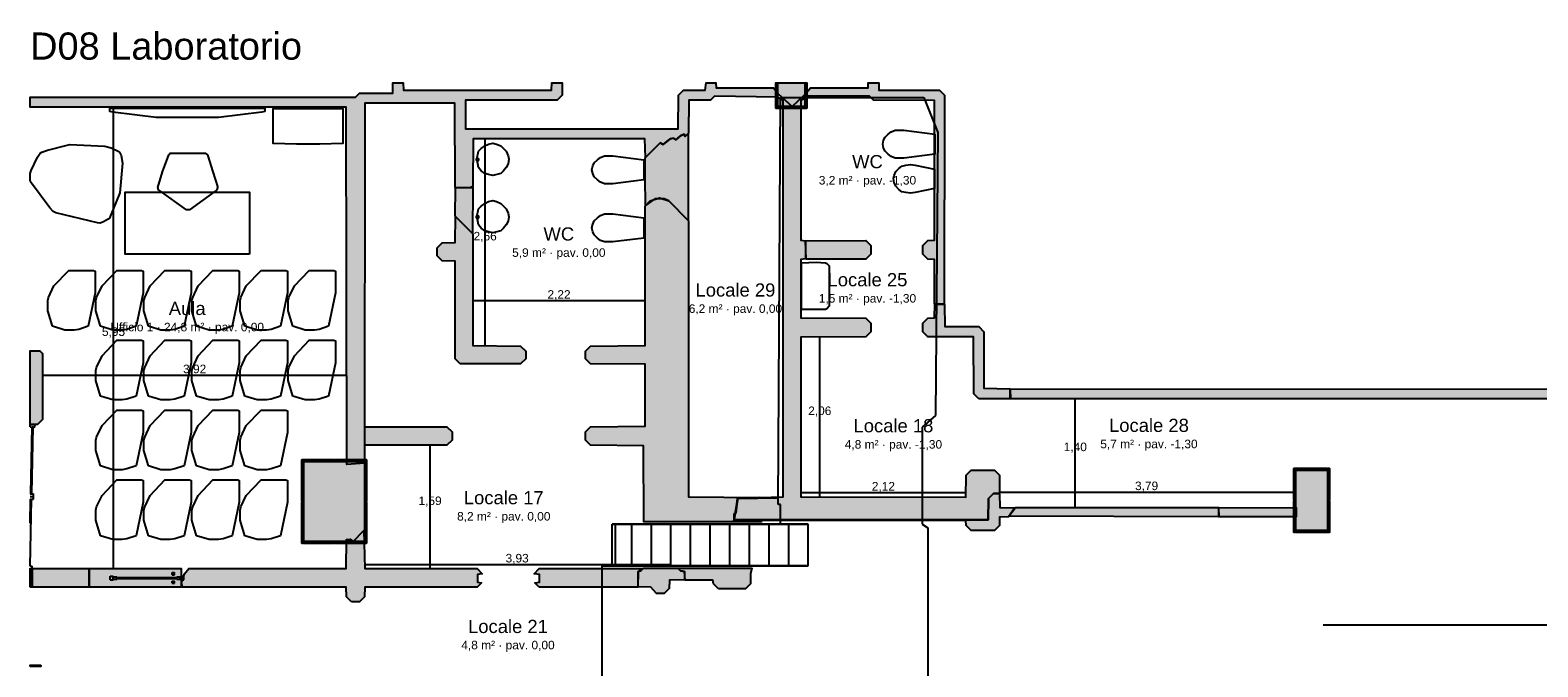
# Model space of a CAD drawing. Header units: millimetres. Extents: x -9985 to 240895, y -184894 to 39395.
# Tile 121 of 164: x 116023 to 135465, y -132261 to -124052. Entities that reach past the tile are written whole.
import ezdxf
from ezdxf.enums import TextEntityAlignment as Align

# ---------------------------------------------------------------- set-up
doc = ezdxf.new("R2010")
doc.units = ezdxf.units.MM
for name, color, linetype in [('A-ARREDI', 9, 'Continuous'), ('A-MISURE', 40, 'Continuous'), ('A-MURI-ESISTENTI', 7, 'Continuous'), ('A-MURI-NUOVI', 40, 'Continuous'), ('A-PARETI-VETRATE', 5, 'Continuous'), ('A-PILASTRI', 8, 'Continuous'), ('A-SCALE', 8, 'Continuous'), ('A-SOPPALCO-PROIEZIONE', 8, 'Continuous'), ('A-TESTI', 7, 'Continuous')]:
    doc.layers.add(name, color=color, linetype=linetype)
doc.styles.add('VISIO', font='arial.ttf')

msp = doc.modelspace()

# ---------------------------------------------------------------- hatches: boundary and pattern name
at = {"layer": 'A-MURI-ESISTENTI'}
for points in [[(121502.501, -126080), (121497.501, -124995), (120337.501, -124995), (120332.501, -129637), (120107.501, -129652), (120097.501, -125045), (116022.501, -125045), (116022.501, -124915), (120217.501, -124915), (120267.501, -124865), (120697.501, -124865), (120701.082, -124732.5), (120834.311, -124732.5), (120837.501, -124825), (122747.501, -124825), (122750.69, -124732.5), (122882.501, -124732.5), (122882.501, -124890), (122817.501, -124955), (121637.501, -124955), (121637.501, -125325), (124377.501, -125325), (124382.501, -124890), (124447.501, -124825), (124727.501, -124825), (124739.063, -124732.5), (124864.783, -124732.5), (124867.501, -124795), (125607.501, -124795), (125662.501, -124870), (125657.501, -124915), (124847.501, -124905), (124797.501, -124955), (124517.501, -124955), (124512.501, -125380), (124467.501, -125425), (124456.501, -125392), (124407.501, -125415), (124347.501, -125465), (124317.501, -125445), (124277.501, -125455), (124187.501, -125525), (124147.501, -125505), (123957.501, -125695), (123947.501, -125455), (121737.501, -125455), (121732.501, -126070), (121697.501, -126085), (121502.501, -126080)], [(127682.501, -127580), (127682.501, -127010), (127597.501, -127005), (127532.501, -126940), (127532.501, -126830), (127597.501, -126765), (127682.501, -126760), (127682.501, -124960), (126897.501, -124955), (126847.501, -124905), (126047.501, -124905), (126027.501, -124925), (126005.501, -124892), (126087.501, -124795), (126827.501, -124795), (126830.218, -124732.5), (126966.82, -124732.5), (126967.501, -124825), (127747.501, -124825), (127812.501, -124890), (127807.501, -127585), (127682.501, -127580)], [(125102.501, -130360), (125114.976, -130283.762), (125122.501, -130280), (125134.96, -130161.639), (125146.696, -130089.919), (125662.501, -130080), (125423.54, -130077.922), (125732.501, -130070), (125732.501, -124960), (125662.501, -124920), (125667.501, -124875), (125847.501, -125035), (126005.501, -124892), (126022.501, -124930), (125962.501, -124960), (125962.501, -126760), (126022.501, -126770), (126022.501, -127000), (125962.501, -127010), (125962.501, -127760), (126797.501, -127765), (126862.501, -127830), (126862.501, -127940), (126797.501, -128005), (125962.501, -128010), (125962.501, -130070), (128087.501, -130075), (128092.501, -129790), (128157.501, -129725), (128457.501, -129725), (128522.501, -129790), (128522.501, -130020), (128447.501, -130025), (128382.501, -130090), (128377.501, -130365), (125102.501, -130360)], [(125147.501, -130085), (125146.696, -130089.919), (125142.501, -130090), (125134.96, -130161.639), (125114.976, -130283.762), (125102.501, -130290), (125102.501, -130360), (125102.501, -130370), (125082.501, -130390), (123935.501, -130390), (123932.501, -129410), (123247.501, -129405), (123182.501, -129340), (123182.501, -129230), (123247.501, -129165), (123952.501, -129160), (123952.501, -128360), (123247.501, -128355), (123182.501, -128290), (123182.501, -128190), (123247.501, -128125), (123952.501, -128120), (123952.501, -126320), (124017.501, -126255), (124137.501, -126215), (124257.501, -126255), (124512.501, -126510), (124512.501, -130070), (125423.54, -130077.922), (125147.501, -130085)], [(121567.501, -128355), (121502.501, -128290), (121502.501, -127030), (121337.501, -127025), (121272.501, -126960), (121272.501, -126860), (121337.501, -126795), (121502.501, -126790), (121507.501, -126455), (121732.501, -126680), (121732.501, -128120), (122347.501, -128125), (122412.501, -128190), (122412.501, -128290), (122347.501, -128355), (121567.501, -128355)], [(126027.501, -127005), (126022.501, -126770), (126797.501, -126765), (126862.501, -126830), (126862.501, -126940), (126797.501, -127005), (126027.501, -127005)], [(128257.501, -128805), (128192.501, -128740), (128187.501, -128005), (127597.501, -128005), (127532.501, -127940), (127532.501, -127830), (127597.501, -127765), (127682.501, -127760), (127687.501, -127585), (127812.501, -127590), (127817.501, -127875), (128257.501, -127875), (128322.501, -127940), (128322.501, -128670), (128657.501, -128675), (128657.501, -128805), (128257.501, -128805)], [(116022.501, -129135), (116022.501, -128185), (116147.501, -128185), (116182.501, -128220), (116182.501, -129070), (116117.501, -129135), (116022.501, -129135)], [(141027.501, -128805), (141022.501, -129040), (140957.501, -129105), (140257.501, -129105), (140192.501, -129040), (140187.501, -128805), (128667.501, -128805), (128662.501, -128680), (140257.501, -128675), (140322.501, -128740), (140327.501, -128975), (140887.501, -128975), (140892.501, -128740), (140957.501, -128675), (141072.501, -128675), (141072.501, -128805), (141027.501, -128805)], [(120337.501, -129405), (120337.501, -129165), (121397.501, -129165), (121462.501, -129230), (121462.501, -129340), (121397.501, -129405), (120337.501, -129405)], [(128382.501, -130090), (128447.501, -130025), (128522.501, -130030), (128527.501, -130205), (128722.501, -130210), (128637.501, -130325), (128522.501, -130330), (128522.501, -130440), (128457.501, -130505), (128157.501, -130505), (128092.501, -130440), (128087.501, -130375), (125457.501, -130375), (125454.501, -130390), (125082.501, -130390), (125102.501, -130380), (125102.501, -130370), (125107.501, -130365), (128377.501, -130365), (128382.501, -130090)], [(125134.96, -130161.639), (125122.501, -130280), (125114.976, -130283.762), (125134.96, -130161.639)], [(125134.96, -130161.639), (125142.501, -130090), (125146.696, -130089.919), (125134.96, -130161.639)], [(125423.54, -130077.922), (125662.501, -130080), (125146.696, -130089.919), (125147.501, -130085), (125423.54, -130077.922)], [(131357.501, -130325), (131352.501, -130210), (132347.501, -130205), (132347.501, -130325), (131357.501, -130325)], [(125102.501, -130370), (125102.501, -130380), (125082.501, -130390), (125102.501, -130370)], [(125102.501, -130360), (125102.501, -130290), (125114.976, -130283.762), (125102.501, -130360)], [(128377.501, -130365), (125107.501, -130365), (125102.501, -130370), (125102.501, -130360), (128377.501, -130365)], [(120167.501, -131425), (120102.501, -131360), (120097.501, -131235), (117987.501, -131235), (117972.501, -131180), (118012.501, -131060), (118067.501, -130995), (120097.501, -130995), (120102.501, -130620), (120147.501, -130615), (120187.501, -130645), (120327.501, -130505), (120337.501, -130995), (121787.501, -130995), (121852.501, -131060), (121789.501, -131069), (121789.501, -131170), (121842.501, -131180), (121787.501, -131235), (120337.501, -131235), (120332.501, -131360), (120267.501, -131425), (120167.501, -131425)], [(122587.501, -131235), (122532.501, -131180), (122589.501, -131170), (122589.501, -131069), (122522.501, -131060), (122587.501, -130995), (123917.501, -130995), (123862.501, -131030), (123857.501, -131235), (122587.501, -131235)], [(124407.501, -131025), (124462.501, -131030), (124462.501, -131140), (124267.501, -131145), (124262.501, -131250), (124197.501, -131315), (124097.501, -131315), (124027.501, -131235), (123862.501, -131230), (123862.501, -131030), (123897.501, -131025), (123932.501, -130990), (124376.501, -130990), (124407.501, -131025)], [(124897.501, -131255), (124832.501, -131190), (124827.501, -131145), (124467.501, -131145), (124462.501, -131030), (124407.501, -131025), (124376.501, -130990), (125327.501, -130990), (125312.501, -131060), (125312.501, -131190), (125247.501, -131255), (124897.501, -131255)]]:
    msp.add_hatch(color=7, dxfattribs=at).paths.add_polyline_path(points)
at = {"layer": 'A-MURI-NUOVI'}
for points in [[(124257.501, -126255), (124197.501, -126225), (124077.501, -126225), (123957.501, -126315), (123952.501, -125950), (123952.501, -125700), (124147.501, -125505), (124187.501, -125525), (124277.501, -125455), (124317.501, -125445), (124347.501, -125465), (124407.501, -125415), (124456.501, -125392), (124467.501, -125425), (124507.501, -125385), (124507.501, -126505), (124257.501, -126255)], [(121502.501, -126450), (121507.501, -126085), (121732.501, -126080), (121727.501, -126675), (121502.501, -126450)], [(128642.501, -130320), (128727.501, -130205), (131347.501, -130205), (131347.501, -130325), (128642.501, -130320)], [(116022.501, -131235), (116022.501, -130995), (116047.501, -130995), (116047.501, -131235), (116022.501, -131235)], [(116047.501, -131235), (116047.501, -130995), (116781.501, -130995), (116781.501, -131235), (116047.501, -131235)], [(116781.501, -130995), (117968.501, -130995), (117968.501, -131235), (116781.501, -131235), (116781.501, -130995)]]:
    msp.add_hatch(color=40, dxfattribs=at).paths.add_polyline_path(points)
at = {"layer": 'A-PILASTRI'}
for points in [[(125655.501, -125061), (125641.501, -125061), (125637.501, -125057), (125637.501, -124732.5), (125655.501, -124732.5), (125655.501, -125061)], [(126013.501, -125035), (125663.501, -125035), (125663.501, -124732.5), (126013.501, -124732.5), (126013.501, -125035)], [(126021.501, -124732.5), (126039.501, -124732.5), (126039.501, -125057), (126035.501, -125061), (126021.501, -125061), (126021.501, -124732.5)], [(126013.501, -125043), (126013.501, -125057), (126009.501, -125061), (125667.501, -125061), (125663.501, -125057), (125663.501, -125043), (126013.501, -125043)], [(119544.501, -130127), (119530.501, -130127), (119526.501, -130123), (119526.501, -129593), (119530.501, -129589), (119544.501, -129589), (119544.501, -130127)], [(119552.501, -129607), (119552.501, -129593), (119556.501, -129589), (119935.501, -129589), (119939.501, -129593), (119939.501, -129607), (119552.501, -129607)], [(120332.501, -130645), (119552.501, -130645), (119552.501, -129615), (120332.501, -129615), (120332.501, -130645)], [(119945.501, -129607), (119945.501, -129593), (119949.501, -129589), (120328.501, -129589), (120332.501, -129593), (120332.501, -129607), (119945.501, -129607)], [(120340.501, -129589), (120354.501, -129589), (120358.501, -129593), (120358.501, -130123), (120354.501, -130127), (120340.501, -130127), (120340.501, -129589)], [(132334.501, -130112), (132320.501, -130112), (132316.501, -130108), (132316.501, -129703), (132320.501, -129699), (132334.501, -129699), (132334.501, -130112)], [(132342.501, -129717), (132342.501, -129703), (132346.501, -129699), (132748.501, -129699), (132752.501, -129703), (132752.501, -129717), (132342.501, -129717)], [(132752.501, -130505), (132342.501, -130505), (132342.501, -129725), (132752.501, -129725), (132752.501, -130505)], [(132760.501, -129699), (132774.501, -129699), (132778.501, -129703), (132778.501, -130108), (132774.501, -130112), (132760.501, -130112), (132760.501, -129699)], [(119544.501, -130671), (119530.501, -130671), (119526.501, -130667), (119526.501, -130137), (119530.501, -130133), (119544.501, -130133), (119544.501, -130671)], [(120340.501, -130133), (120354.501, -130133), (120358.501, -130137), (120358.501, -130667), (120354.501, -130671), (120340.501, -130671), (120340.501, -130133)], [(132334.501, -130531), (132320.501, -130531), (132316.501, -130527), (132316.501, -130122), (132320.501, -130118), (132334.501, -130118), (132334.501, -130531)], [(132760.501, -130118), (132774.501, -130118), (132778.501, -130122), (132778.501, -130527), (132774.501, -130531), (132760.501, -130531), (132760.501, -130118)], [(119939.501, -130653), (119939.501, -130667), (119935.501, -130671), (119556.501, -130671), (119552.501, -130667), (119552.501, -130653), (119939.501, -130653)], [(120332.501, -130653), (120332.501, -130667), (120328.501, -130671), (119949.501, -130671), (119945.501, -130667), (119945.501, -130653), (120332.501, -130653)], [(132752.501, -130513), (132752.501, -130527), (132748.501, -130531), (132346.501, -130531), (132342.501, -130527), (132342.501, -130513), (132752.501, -130513)], [(116022.501, -132257), (116022.501, -132239), (116154.501, -132239), (116158.501, -132243), (116158.501, -132257), (116022.501, -132257)]]:
    msp.add_hatch(color=8, dxfattribs=at).paths.add_polyline_path(points)

# ---------------------------------------------------------------- linework, layer by layer
at = {"layer": 'A-ARREDI'}
for p, q in [((121777.501, -125705), (121807.501, -125705)), ((121777.501, -125735), (121777.501, -125705)), ((121777.501, -125735), (121807.501, -125735)), ((121807.501, -125735), (121807.501, -125705)), ((121777.501, -126445), (121807.501, -126445)), ((121777.501, -126475), (121777.501, -126445)), ((121777.501, -126475), (121807.501, -126475)), ((121807.501, -126475), (121807.501, -126445))]:
    msp.add_line(p, q, dxfattribs=at)
for points in [[(119049.501, -125100), (119009.501, -125110), (118449.501, -125180), (117649.501, -125180), (117089.501, -125110), (117049.501, -125100), (117049.501, -125060), (119049.501, -125060), (119049.501, -125100)], [(119049.501, -125100), (119009.501, -125110), (118449.501, -125180), (117649.501, -125180), (117089.501, -125110), (117049.501, -125100), (117049.501, -125060), (119049.501, -125060), (119049.501, -125100)], [(119456.001, -125524.2), (119156.001, -125514.2), (119156.001, -125064.2), (120056.001, -125064.2), (120056.001, -125514.2), (119756.001, -125524.2), (119456.001, -125524.2)], [(119456.001, -125524.2), (119156.001, -125514.2), (119156.001, -125064.2), (120056.001, -125064.2), (120056.001, -125514.2), (119756.001, -125524.2), (119456.001, -125524.2)], [(127687.501, -125392.5), (127687.501, -125652.5), (127287.501, -125702.5), (127177.501, -125702.5), (127127.501, -125682.5), (127087.501, -125652.5), (127047.501, -125612.5), (127027.501, -125572.5), (127017.501, -125522.5), (127027.501, -125472.5), (127047.501, -125432.5), (127087.501, -125392.5), (127127.501, -125362.5), (127177.501, -125342.5), (127287.501, -125342.5), (127687.501, -125392.5)], [(116984.334, -125548.504), (117065.894, -125567.632), (117164.018, -125617.348), (117176.761, -125626.271), (117195.235, -125667.693), (117212.426, -125765.189), (117179.874, -126150.698), (117047.289, -126475.658), (117027.533, -126490.311), (116966.356, -126523.438), (116924.935, -126541.911), (116890.526, -126536.809), (116354.01, -126408.017), (116317.692, -126392.081), (116275.642, -126343.647), (116026.539, -126007.802), (116022.501, -125984.9), (116022.501, -125900.595), (116034.206, -125861.244), (116115.793, -125690.482), (116151.484, -125639.51), (116171.239, -125624.857), (116245.159, -125600.653), (116501.328, -125533.144), (116533.827, -125527.414), (116984.334, -125548.504)], [(116984.334, -125548.504), (117065.894, -125567.632), (117164.018, -125617.348), (117176.761, -125626.271), (117195.235, -125667.693), (117212.426, -125765.189), (117179.874, -126150.698), (117047.289, -126475.658), (117027.533, -126490.311), (116966.356, -126523.438), (116924.935, -126541.911), (116890.526, -126536.809), (116354.01, -126408.017), (116317.692, -126392.081), (116275.642, -126343.647), (116026.539, -126007.802), (116022.501, -125984.9), (116022.501, -125900.595), (116034.206, -125861.244), (116115.793, -125690.482), (116151.484, -125639.51), (116171.239, -125624.857), (116245.159, -125600.653), (116501.328, -125533.144), (116533.827, -125527.414), (116984.334, -125548.504)], [(121932.301, -125913.2), (121886.301, -125901.7), (121840.301, -125867.2), (121805.801, -125821.2), (121794.301, -125775.2), (121782.801, -125717.7), (121805.801, -125614.2), (121840.301, -125579.7), (121886.301, -125545.2), (121932.301, -125522.2), (121989.801, -125510.7), (122035.801, -125522.2), (122093.301, -125545.2), (122162.301, -125614.2), (122185.301, -125671.7), (122196.801, -125717.7), (122185.301, -125775.2), (122162.301, -125821.2), (122127.801, -125867.2), (122093.301, -125901.7), (121989.801, -125924.7), (121932.301, -125913.2)], [(118309.501, -125660), (118379.501, -125880), (118439.501, -126070), (118439.501, -126080), (118429.501, -126110), (118419.501, -126120), (118079.501, -126370), (118039.501, -126370), (117689.501, -126120), (117679.501, -126110), (117669.501, -126080), (117729.501, -125880), (117809.501, -125660), (117829.501, -125640), (118279.501, -125640), (118309.501, -125660)], [(118309.501, -125660), (118379.501, -125880), (118439.501, -126070), (118439.501, -126080), (118429.501, -126110), (118419.501, -126120), (118079.501, -126370), (118039.501, -126370), (117689.501, -126120), (117679.501, -126110), (117669.501, -126080), (117729.501, -125880), (117809.501, -125660), (117829.501, -125640), (118279.501, -125640), (118309.501, -125660)], [(123937.501, -125722.5), (123937.501, -125982.5), (123537.501, -126032.5), (123427.501, -126032.5), (123377.501, -126012.5), (123337.501, -125982.5), (123297.501, -125942.5), (123277.501, -125902.5), (123267.501, -125852.5), (123277.501, -125802.5), (123297.501, -125762.5), (123337.501, -125722.5), (123377.501, -125692.5), (123427.501, -125672.5), (123537.501, -125672.5), (123937.501, -125722.5)], [(127433.901, -125795), (127683.901, -125845), (127683.901, -126095), (127433.901, -126145), (127373.901, -126155), (127313.901, -126145), (127263.901, -126135), (127223.901, -126105), (127183.901, -126065), (127163.901, -126015), (127153.901, -125965), (127163.901, -125925), (127183.901, -125875), (127223.901, -125835), (127263.901, -125805), (127313.901, -125795), (127373.901, -125785), (127433.901, -125795)], [(118849.501, -126940), (117249.501, -126940), (117249.501, -126140), (118849.501, -126140), (118849.501, -126940)], [(118849.501, -126940), (117249.501, -126940), (117249.501, -126140), (118849.501, -126140), (118849.501, -126940)], [(121932.301, -126653.2), (121886.301, -126641.7), (121840.301, -126607.2), (121805.801, -126561.2), (121794.301, -126515.2), (121782.801, -126457.7), (121805.801, -126354.2), (121840.301, -126319.7), (121886.301, -126285.2), (121932.301, -126262.2), (121989.801, -126250.7), (122035.801, -126262.2), (122093.301, -126285.2), (122162.301, -126354.2), (122185.301, -126411.7), (122196.801, -126457.7), (122185.301, -126515.2), (122162.301, -126561.2), (122127.801, -126607.2), (122093.301, -126641.7), (121989.801, -126664.7), (121932.301, -126653.2)], [(123937.501, -126472.5), (123937.501, -126732.5), (123537.501, -126782.5), (123427.501, -126782.5), (123377.501, -126762.5), (123337.501, -126732.5), (123297.501, -126692.5), (123277.501, -126652.5), (123267.501, -126602.5), (123277.501, -126552.5), (123297.501, -126512.5), (123337.501, -126472.5), (123377.501, -126442.5), (123427.501, -126422.5), (123537.501, -126422.5), (123937.501, -126472.5)], [(116309.501, -127870), (116249.501, -127670), (116249.501, -127540), (116259.501, -127500), (116329.501, -127350), (116519.501, -127150), (116839.501, -127150), (116859.501, -127160), (116859.501, -127440), (116769.501, -127870), (116649.501, -127910), (116589.501, -127920), (116469.501, -127920), (116309.501, -127870)], [(116309.501, -127870), (116249.501, -127670), (116249.501, -127540), (116259.501, -127500), (116329.501, -127350), (116519.501, -127150), (116839.501, -127150), (116859.501, -127160), (116859.501, -127440), (116769.501, -127870), (116649.501, -127910), (116589.501, -127920), (116469.501, -127920), (116309.501, -127870)], [(116929.501, -127870), (116869.501, -127670), (116869.501, -127540), (116879.501, -127500), (116949.501, -127350), (117139.501, -127150), (117459.501, -127150), (117479.501, -127160), (117479.501, -127440), (117389.501, -127870), (117269.501, -127910), (117209.501, -127920), (117089.501, -127920), (116929.501, -127870)], [(116929.501, -127870), (116869.501, -127670), (116869.501, -127540), (116879.501, -127500), (116949.501, -127350), (117139.501, -127150), (117459.501, -127150), (117479.501, -127160), (117479.501, -127440), (117389.501, -127870), (117269.501, -127910), (117209.501, -127920), (117089.501, -127920), (116929.501, -127870)], [(117549.501, -127870), (117489.501, -127670), (117489.501, -127540), (117499.501, -127500), (117569.501, -127350), (117759.501, -127150), (118079.501, -127150), (118099.501, -127160), (118099.501, -127440), (118009.501, -127870), (117889.501, -127910), (117829.501, -127920), (117709.501, -127920), (117549.501, -127870)], [(117549.501, -127870), (117489.501, -127670), (117489.501, -127540), (117499.501, -127500), (117569.501, -127350), (117759.501, -127150), (118079.501, -127150), (118099.501, -127160), (118099.501, -127440), (118009.501, -127870), (117889.501, -127910), (117829.501, -127920), (117709.501, -127920), (117549.501, -127870)], [(118169.501, -127870), (118109.501, -127670), (118109.501, -127540), (118119.501, -127500), (118189.501, -127350), (118379.501, -127150), (118699.501, -127150), (118719.501, -127160), (118719.501, -127440), (118629.501, -127870), (118509.501, -127910), (118449.501, -127920), (118329.501, -127920), (118169.501, -127870)], [(118169.501, -127870), (118109.501, -127670), (118109.501, -127540), (118119.501, -127500), (118189.501, -127350), (118379.501, -127150), (118699.501, -127150), (118719.501, -127160), (118719.501, -127440), (118629.501, -127870), (118509.501, -127910), (118449.501, -127920), (118329.501, -127920), (118169.501, -127870)], [(118789.501, -127870), (118729.501, -127670), (118729.501, -127540), (118739.501, -127500), (118809.501, -127350), (118999.501, -127150), (119319.501, -127150), (119339.501, -127160), (119339.501, -127440), (119249.501, -127870), (119129.501, -127910), (119069.501, -127920), (118949.501, -127920), (118789.501, -127870)], [(118789.501, -127870), (118729.501, -127670), (118729.501, -127540), (118739.501, -127500), (118809.501, -127350), (118999.501, -127150), (119319.501, -127150), (119339.501, -127160), (119339.501, -127440), (119249.501, -127870), (119129.501, -127910), (119069.501, -127920), (118949.501, -127920), (118789.501, -127870)], [(119409.501, -127870), (119349.501, -127670), (119349.501, -127540), (119359.501, -127500), (119429.501, -127350), (119619.501, -127150), (119939.501, -127150), (119959.501, -127160), (119959.501, -127440), (119869.501, -127870), (119749.501, -127910), (119689.501, -127920), (119569.501, -127920), (119409.501, -127870)], [(119409.501, -127870), (119349.501, -127670), (119349.501, -127540), (119359.501, -127500), (119429.501, -127350), (119619.501, -127150), (119939.501, -127150), (119959.501, -127160), (119959.501, -127440), (119869.501, -127870), (119749.501, -127910), (119689.501, -127920), (119569.501, -127920), (119409.501, -127870)], [(125967.501, -127052), (126159.501, -127044), (126279.501, -127052), (126295.501, -127060), (126327.501, -127092), (126327.501, -127612), (126295.501, -127644), (126279.501, -127652), (125967.501, -127652), (125967.501, -127052)], [(116929.501, -128770), (116869.501, -128570), (116869.501, -128440), (116879.501, -128400), (116949.501, -128250), (117139.501, -128050), (117459.501, -128050), (117479.501, -128060), (117479.501, -128340), (117389.501, -128770), (117269.501, -128810), (117209.501, -128820), (117089.501, -128820), (116929.501, -128770)], [(116929.501, -128770), (116869.501, -128570), (116869.501, -128440), (116879.501, -128400), (116949.501, -128250), (117139.501, -128050), (117459.501, -128050), (117479.501, -128060), (117479.501, -128340), (117389.501, -128770), (117269.501, -128810), (117209.501, -128820), (117089.501, -128820), (116929.501, -128770)], [(117549.501, -128770), (117489.501, -128570), (117489.501, -128440), (117499.501, -128400), (117569.501, -128250), (117759.501, -128050), (118079.501, -128050), (118099.501, -128060), (118099.501, -128340), (118009.501, -128770), (117889.501, -128810), (117829.501, -128820), (117709.501, -128820), (117549.501, -128770)], [(117549.501, -128770), (117489.501, -128570), (117489.501, -128440), (117499.501, -128400), (117569.501, -128250), (117759.501, -128050), (118079.501, -128050), (118099.501, -128060), (118099.501, -128340), (118009.501, -128770), (117889.501, -128810), (117829.501, -128820), (117709.501, -128820), (117549.501, -128770)], [(118169.501, -128770), (118109.501, -128570), (118109.501, -128440), (118119.501, -128400), (118189.501, -128250), (118379.501, -128050), (118699.501, -128050), (118719.501, -128060), (118719.501, -128340), (118629.501, -128770), (118509.501, -128810), (118449.501, -128820), (118329.501, -128820), (118169.501, -128770)], [(118169.501, -128770), (118109.501, -128570), (118109.501, -128440), (118119.501, -128400), (118189.501, -128250), (118379.501, -128050), (118699.501, -128050), (118719.501, -128060), (118719.501, -128340), (118629.501, -128770), (118509.501, -128810), (118449.501, -128820), (118329.501, -128820), (118169.501, -128770)], [(118789.501, -128770), (118729.501, -128570), (118729.501, -128440), (118739.501, -128400), (118809.501, -128250), (118999.501, -128050), (119319.501, -128050), (119339.501, -128060), (119339.501, -128340), (119249.501, -128770), (119129.501, -128810), (119069.501, -128820), (118949.501, -128820), (118789.501, -128770)], [(118789.501, -128770), (118729.501, -128570), (118729.501, -128440), (118739.501, -128400), (118809.501, -128250), (118999.501, -128050), (119319.501, -128050), (119339.501, -128060), (119339.501, -128340), (119249.501, -128770), (119129.501, -128810), (119069.501, -128820), (118949.501, -128820), (118789.501, -128770)], [(119409.501, -128770), (119349.501, -128570), (119349.501, -128440), (119359.501, -128400), (119429.501, -128250), (119619.501, -128050), (119939.501, -128050), (119959.501, -128060), (119959.501, -128340), (119869.501, -128770), (119749.501, -128810), (119689.501, -128820), (119569.501, -128820), (119409.501, -128770)], [(119409.501, -128770), (119349.501, -128570), (119349.501, -128440), (119359.501, -128400), (119429.501, -128250), (119619.501, -128050), (119939.501, -128050), (119959.501, -128060), (119959.501, -128340), (119869.501, -128770), (119749.501, -128810), (119689.501, -128820), (119569.501, -128820), (119409.501, -128770)], [(116929.501, -129670), (116869.501, -129470), (116869.501, -129340), (116879.501, -129300), (116949.501, -129150), (117139.501, -128950), (117459.501, -128950), (117479.501, -128960), (117479.501, -129240), (117389.501, -129670), (117269.501, -129710), (117209.501, -129720), (117089.501, -129720), (116929.501, -129670)], [(116929.501, -129670), (116869.501, -129470), (116869.501, -129340), (116879.501, -129300), (116949.501, -129150), (117139.501, -128950), (117459.501, -128950), (117479.501, -128960), (117479.501, -129240), (117389.501, -129670), (117269.501, -129710), (117209.501, -129720), (117089.501, -129720), (116929.501, -129670)], [(117549.501, -129670), (117489.501, -129470), (117489.501, -129340), (117499.501, -129300), (117569.501, -129150), (117759.501, -128950), (118079.501, -128950), (118099.501, -128960), (118099.501, -129240), (118009.501, -129670), (117889.501, -129710), (117829.501, -129720), (117709.501, -129720), (117549.501, -129670)], [(117549.501, -129670), (117489.501, -129470), (117489.501, -129340), (117499.501, -129300), (117569.501, -129150), (117759.501, -128950), (118079.501, -128950), (118099.501, -128960), (118099.501, -129240), (118009.501, -129670), (117889.501, -129710), (117829.501, -129720), (117709.501, -129720), (117549.501, -129670)], [(118169.501, -129670), (118109.501, -129470), (118109.501, -129340), (118119.501, -129300), (118189.501, -129150), (118379.501, -128950), (118699.501, -128950), (118719.501, -128960), (118719.501, -129240), (118629.501, -129670), (118509.501, -129710), (118449.501, -129720), (118329.501, -129720), (118169.501, -129670)], [(118169.501, -129670), (118109.501, -129470), (118109.501, -129340), (118119.501, -129300), (118189.501, -129150), (118379.501, -128950), (118699.501, -128950), (118719.501, -128960), (118719.501, -129240), (118629.501, -129670), (118509.501, -129710), (118449.501, -129720), (118329.501, -129720), (118169.501, -129670)], [(118789.501, -129670), (118729.501, -129470), (118729.501, -129340), (118739.501, -129300), (118809.501, -129150), (118999.501, -128950), (119319.501, -128950), (119339.501, -128960), (119339.501, -129240), (119249.501, -129670), (119129.501, -129710), (119069.501, -129720), (118949.501, -129720), (118789.501, -129670)], [(118789.501, -129670), (118729.501, -129470), (118729.501, -129340), (118739.501, -129300), (118809.501, -129150), (118999.501, -128950), (119319.501, -128950), (119339.501, -128960), (119339.501, -129240), (119249.501, -129670), (119129.501, -129710), (119069.501, -129720), (118949.501, -129720), (118789.501, -129670)], [(116929.501, -130570), (116869.501, -130370), (116869.501, -130240), (116879.501, -130200), (116949.501, -130050), (117139.501, -129850), (117459.501, -129850), (117479.501, -129860), (117479.501, -130140), (117389.501, -130570), (117269.501, -130610), (117209.501, -130620), (117089.501, -130620), (116929.501, -130570)], [(116929.501, -130570), (116869.501, -130370), (116869.501, -130240), (116879.501, -130200), (116949.501, -130050), (117139.501, -129850), (117459.501, -129850), (117479.501, -129860), (117479.501, -130140), (117389.501, -130570), (117269.501, -130610), (117209.501, -130620), (117089.501, -130620), (116929.501, -130570)], [(117549.501, -130570), (117489.501, -130370), (117489.501, -130240), (117499.501, -130200), (117569.501, -130050), (117759.501, -129850), (118079.501, -129850), (118099.501, -129860), (118099.501, -130140), (118009.501, -130570), (117889.501, -130610), (117829.501, -130620), (117709.501, -130620), (117549.501, -130570)], [(117549.501, -130570), (117489.501, -130370), (117489.501, -130240), (117499.501, -130200), (117569.501, -130050), (117759.501, -129850), (118079.501, -129850), (118099.501, -129860), (118099.501, -130140), (118009.501, -130570), (117889.501, -130610), (117829.501, -130620), (117709.501, -130620), (117549.501, -130570)], [(118169.501, -130570), (118109.501, -130370), (118109.501, -130240), (118119.501, -130200), (118189.501, -130050), (118379.501, -129850), (118699.501, -129850), (118719.501, -129860), (118719.501, -130140), (118629.501, -130570), (118509.501, -130610), (118449.501, -130620), (118329.501, -130620), (118169.501, -130570)], [(118169.501, -130570), (118109.501, -130370), (118109.501, -130240), (118119.501, -130200), (118189.501, -130050), (118379.501, -129850), (118699.501, -129850), (118719.501, -129860), (118719.501, -130140), (118629.501, -130570), (118509.501, -130610), (118449.501, -130620), (118329.501, -130620), (118169.501, -130570)], [(118789.501, -130570), (118729.501, -130370), (118729.501, -130240), (118739.501, -130200), (118809.501, -130050), (118999.501, -129850), (119319.501, -129850), (119339.501, -129860), (119339.501, -130140), (119249.501, -130570), (119129.501, -130610), (119069.501, -130620), (118949.501, -130620), (118789.501, -130570)], [(118789.501, -130570), (118729.501, -130370), (118729.501, -130240), (118739.501, -130200), (118809.501, -130050), (118999.501, -129850), (119319.501, -129850), (119339.501, -129860), (119339.501, -130140), (119249.501, -130570), (119129.501, -130610), (119069.501, -130620), (118949.501, -130620), (118789.501, -130570)]]:
    msp.add_lwpolyline(points, close=True, dxfattribs=at)
at = {"layer": 'A-MISURE'}
for p, q in [((117097.501, -130994), (117097.501, -125046)), ((121890.001, -128120.28), (121890.001, -125456)), ((121733.501, -127540), (123951.501, -127540)), ((126205.001, -130069.571), (126205.001, -128009.548)), ((116183.501, -128500), (120104, -128500)), ((129500.001, -130204), (129500.001, -128806)), ((121180.001, -130994), (121180.001, -129406)), ((125963.501, -130012.5), (128087.597, -130012.5)), ((128523.501, -130007.5), (132315.501, -130007.5)), ((120337.378, -130940), (124267.501, -130940)), ((132697.501, -131720), (146435.501, -131720))]:
    msp.add_line(p, q, dxfattribs=at)
at = {"layer": 'A-MURI-ESISTENTI'}
for points in [[(121502.501, -126080), (121497.501, -124995), (120337.501, -124995), (120332.501, -129637), (120107.501, -129652), (120097.501, -125045), (116022.501, -125045), (116022.501, -124915), (120217.501, -124915), (120267.501, -124865), (120697.501, -124865), (120701.082, -124732.5), (120834.311, -124732.5), (120837.501, -124825), (122747.501, -124825), (122750.69, -124732.5), (122882.501, -124732.5), (122882.501, -124890), (122817.501, -124955), (121637.501, -124955), (121637.501, -125325), (124377.501, -125325), (124382.501, -124890), (124447.501, -124825), (124727.501, -124825), (124739.063, -124732.5), (124864.783, -124732.5), (124867.501, -124795), (125607.501, -124795), (125662.501, -124870), (125657.501, -124915), (124847.501, -124905), (124797.501, -124955), (124517.501, -124955), (124512.501, -125380), (124467.501, -125425), (124456.501, -125392), (124407.501, -125415), (124347.501, -125465), (124317.501, -125445), (124277.501, -125455), (124187.501, -125525), (124147.501, -125505), (123957.501, -125695), (123947.501, -125455), (121737.501, -125455), (121732.501, -126070), (121697.501, -126085), (121502.501, -126080)], [(127682.501, -127580), (127682.501, -127010), (127597.501, -127005), (127532.501, -126940), (127532.501, -126830), (127597.501, -126765), (127682.501, -126760), (127682.501, -124960), (126897.501, -124955), (126847.501, -124905), (126047.501, -124905), (126027.501, -124925), (126005.501, -124892), (126087.501, -124795), (126827.501, -124795), (126830.218, -124732.5), (126966.82, -124732.5), (126967.501, -124825), (127747.501, -124825), (127812.501, -124890), (127807.501, -127585), (127682.501, -127580)], [(125102.501, -130360), (125114.976, -130283.762), (125122.501, -130280), (125134.96, -130161.639), (125146.696, -130089.919), (125662.501, -130080), (125423.54, -130077.922), (125732.501, -130070), (125732.501, -124960), (125662.501, -124920), (125667.501, -124875), (125847.501, -125035), (126005.501, -124892), (126022.501, -124930), (125962.501, -124960), (125962.501, -126760), (126022.501, -126770), (126022.501, -127000), (125962.501, -127010), (125962.501, -127760), (126797.501, -127765), (126862.501, -127830), (126862.501, -127940), (126797.501, -128005), (125962.501, -128010), (125962.501, -130070), (128087.501, -130075), (128092.501, -129790), (128157.501, -129725), (128457.501, -129725), (128522.501, -129790), (128522.501, -130020), (128447.501, -130025), (128382.501, -130090), (128377.501, -130365), (125102.501, -130360)], [(125147.501, -130085), (125146.696, -130089.919), (125142.501, -130090), (125134.96, -130161.639), (125114.976, -130283.762), (125102.501, -130290), (125102.501, -130360), (125102.501, -130370), (125082.501, -130390), (123935.501, -130390), (123932.501, -129410), (123247.501, -129405), (123182.501, -129340), (123182.501, -129230), (123247.501, -129165), (123952.501, -129160), (123952.501, -128360), (123247.501, -128355), (123182.501, -128290), (123182.501, -128190), (123247.501, -128125), (123952.501, -128120), (123952.501, -126320), (124017.501, -126255), (124137.501, -126215), (124257.501, -126255), (124512.501, -126510), (124512.501, -130070), (125423.54, -130077.922), (125147.501, -130085)], [(121567.501, -128355), (121502.501, -128290), (121502.501, -127030), (121337.501, -127025), (121272.501, -126960), (121272.501, -126860), (121337.501, -126795), (121502.501, -126790), (121507.501, -126455), (121732.501, -126680), (121732.501, -128120), (122347.501, -128125), (122412.501, -128190), (122412.501, -128290), (122347.501, -128355), (121567.501, -128355)], [(126027.501, -127005), (126022.501, -126770), (126797.501, -126765), (126862.501, -126830), (126862.501, -126940), (126797.501, -127005), (126027.501, -127005)], [(128257.501, -128805), (128192.501, -128740), (128187.501, -128005), (127597.501, -128005), (127532.501, -127940), (127532.501, -127830), (127597.501, -127765), (127682.501, -127760), (127687.501, -127585), (127812.501, -127590), (127817.501, -127875), (128257.501, -127875), (128322.501, -127940), (128322.501, -128670), (128657.501, -128675), (128657.501, -128805), (128257.501, -128805)], [(116022.501, -129135), (116022.501, -128185), (116147.501, -128185), (116182.501, -128220), (116182.501, -129070), (116117.501, -129135), (116022.501, -129135)], [(141027.501, -128805), (141022.501, -129040), (140957.501, -129105), (140257.501, -129105), (140192.501, -129040), (140187.501, -128805), (128667.501, -128805), (128662.501, -128680), (140257.501, -128675), (140322.501, -128740), (140327.501, -128975), (140887.501, -128975), (140892.501, -128740), (140957.501, -128675), (141072.501, -128675), (141072.501, -128805), (141027.501, -128805)], [(120337.501, -129405), (120337.501, -129165), (121397.501, -129165), (121462.501, -129230), (121462.501, -129340), (121397.501, -129405), (120337.501, -129405)], [(128382.501, -130090), (128447.501, -130025), (128522.501, -130030), (128527.501, -130205), (128722.501, -130210), (128637.501, -130325), (128522.501, -130330), (128522.501, -130440), (128457.501, -130505), (128157.501, -130505), (128092.501, -130440), (128087.501, -130375), (125457.501, -130375), (125454.501, -130390), (125082.501, -130390), (125102.501, -130380), (125102.501, -130370), (125107.501, -130365), (128377.501, -130365), (128382.501, -130090)], [(125134.96, -130161.639), (125122.501, -130280), (125114.976, -130283.762), (125134.96, -130161.639)], [(125134.96, -130161.639), (125142.501, -130090), (125146.696, -130089.919), (125134.96, -130161.639)], [(125423.54, -130077.922), (125662.501, -130080), (125146.696, -130089.919), (125147.501, -130085), (125423.54, -130077.922)], [(131357.501, -130325), (131352.501, -130210), (132347.501, -130205), (132347.501, -130325), (131357.501, -130325)], [(125102.501, -130370), (125102.501, -130380), (125082.501, -130390), (125102.501, -130370)], [(125102.501, -130360), (125102.501, -130290), (125114.976, -130283.762), (125102.501, -130360)], [(128377.501, -130365), (125107.501, -130365), (125102.501, -130370), (125102.501, -130360), (128377.501, -130365)], [(120167.501, -131425), (120102.501, -131360), (120097.501, -131235), (117987.501, -131235), (117972.501, -131180), (118012.501, -131060), (118067.501, -130995), (120097.501, -130995), (120102.501, -130620), (120147.501, -130615), (120187.501, -130645), (120327.501, -130505), (120337.501, -130995), (121787.501, -130995), (121852.501, -131060), (121789.501, -131069), (121789.501, -131170), (121842.501, -131180), (121787.501, -131235), (120337.501, -131235), (120332.501, -131360), (120267.501, -131425), (120167.501, -131425)], [(122587.501, -131235), (122532.501, -131180), (122589.501, -131170), (122589.501, -131069), (122522.501, -131060), (122587.501, -130995), (123917.501, -130995), (123862.501, -131030), (123857.501, -131235), (122587.501, -131235)], [(124407.501, -131025), (124462.501, -131030), (124462.501, -131140), (124267.501, -131145), (124262.501, -131250), (124197.501, -131315), (124097.501, -131315), (124027.501, -131235), (123862.501, -131230), (123862.501, -131030), (123897.501, -131025), (123932.501, -130990), (124376.501, -130990), (124407.501, -131025)], [(124897.501, -131255), (124832.501, -131190), (124827.501, -131145), (124467.501, -131145), (124462.501, -131030), (124407.501, -131025), (124376.501, -130990), (125327.501, -130990), (125312.501, -131060), (125312.501, -131190), (125247.501, -131255), (124897.501, -131255)]]:
    msp.add_lwpolyline(points, close=True, dxfattribs=at)
at = {"layer": 'A-MURI-NUOVI'}
for points in [[(124257.501, -126255), (124197.501, -126225), (124077.501, -126225), (123957.501, -126315), (123952.501, -125950), (123952.501, -125700), (124147.501, -125505), (124187.501, -125525), (124277.501, -125455), (124317.501, -125445), (124347.501, -125465), (124407.501, -125415), (124456.501, -125392), (124467.501, -125425), (124507.501, -125385), (124507.501, -126505), (124257.501, -126255)], [(121502.501, -126450), (121507.501, -126085), (121732.501, -126080), (121727.501, -126675), (121502.501, -126450)], [(128642.501, -130320), (128727.501, -130205), (131347.501, -130205), (131347.501, -130325), (128642.501, -130320)], [(116022.501, -131235), (116022.501, -130995), (116047.501, -130995), (116047.501, -131235), (116022.501, -131235)], [(116047.501, -131235), (116047.501, -130995), (116781.501, -130995), (116781.501, -131235), (116047.501, -131235)], [(116781.501, -130995), (117968.501, -130995), (117968.501, -131235), (116781.501, -131235), (116781.501, -130995)]]:
    msp.add_lwpolyline(points, close=True, dxfattribs=at)
at = {"layer": 'A-PARETI-VETRATE'}
for p, q in [((116022.601, -129168.4), (116023.301, -129134.5)), ((116022.601, -129168.4), (116084.601, -129168.9)), ((116023.301, -129134.5), (116085.301, -129135.1)), ((116030.101, -130030.8), (116047.401, -129168.6)), ((116042.501, -130031), (116059.801, -129168.7)), ((116047.401, -129168.6), (116059.801, -129168.7)), ((116084.601, -129168.9), (116085.301, -129135.1)), ((116022.501, -130030.766), (116067.301, -130031.2)), ((116022.501, -130064.644), (116066.601, -130065)), ((116022.501, -130064.644), (116066.601, -130065)), ((116030.101, -130030.8), (116042.501, -130031)), ((116065.901, -130098.9), (116066.601, -130065)), ((116066.601, -130065), (116067.301, -130031.2)), ((116022.501, -130098.48), (116065.901, -130098.9)), ((116022.501, -130407.597), (116028.701, -130098.6)), ((116023.801, -130960.9), (116041.101, -130098.7)), ((116028.701, -130098.6), (116041.101, -130098.7)), ((116022.501, -130960.89), (116048.601, -130961.1)), ((116022.501, -130960.89), (116023.801, -130960.9)), ((116022.501, -130994.754), (116047.901, -130995)), ((116047.901, -130995), (116048.601, -130961.1)), ((117052.501, -131090), (117092.501, -131090)), ((117052.501, -131140), (117052.501, -131090)), ((117052.501, -131140), (117092.501, -131140)), ((117092.501, -131140), (117092.501, -131090)), ((117096.501, -131099), (117141.501, -131099)), ((117096.501, -131131), (117096.501, -131099)), ((117096.501, -131131), (117141.501, -131131)), ((117141.501, -131131), (117141.501, -131099)), ((117141.501, -131110), (117913.501, -131110)), ((117141.501, -131120), (117141.501, -131110)), ((117141.501, -131120), (117913.501, -131120)), ((117854.501, -131046), (117882.501, -131046)), ((117854.501, -131074), (117854.501, -131046)), ((117854.501, -131074), (117882.501, -131074)), ((117854.501, -131156), (117882.501, -131156)), ((117854.501, -131184), (117854.501, -131156)), ((117854.501, -131184), (117882.501, -131184)), ((117882.501, -131074), (117882.501, -131046)), ((117882.501, -131184), (117882.501, -131156)), ((117913.501, -131099), (117958.501, -131099)), ((117913.501, -131131), (117913.501, -131099)), ((117913.501, -131120), (117913.501, -131110)), ((117913.501, -131131), (117958.501, -131131)), ((117958.501, -131131), (117958.501, -131099)), ((117962.501, -131090), (118002.501, -131090)), ((117962.501, -131140), (117962.501, -131090)), ((117962.501, -131140), (118002.501, -131140)), ((118002.501, -131140), (118002.501, -131090))]:
    msp.add_line(p, q, dxfattribs=at)
at = {"layer": 'A-PILASTRI'}
for points in [[(125655.501, -125061), (125641.501, -125061), (125637.501, -125057), (125637.501, -124732.5), (125655.501, -124732.5), (125655.501, -125061)], [(126013.501, -125035), (125663.501, -125035), (125663.501, -124732.5), (126013.501, -124732.5), (126013.501, -125035)], [(126021.501, -124732.5), (126039.501, -124732.5), (126039.501, -125057), (126035.501, -125061), (126021.501, -125061), (126021.501, -124732.5)], [(126013.501, -125043), (126013.501, -125057), (126009.501, -125061), (125667.501, -125061), (125663.501, -125057), (125663.501, -125043), (126013.501, -125043)], [(119544.501, -130127), (119530.501, -130127), (119526.501, -130123), (119526.501, -129593), (119530.501, -129589), (119544.501, -129589), (119544.501, -130127)], [(119552.501, -129607), (119552.501, -129593), (119556.501, -129589), (119935.501, -129589), (119939.501, -129593), (119939.501, -129607), (119552.501, -129607)], [(120332.501, -130645), (119552.501, -130645), (119552.501, -129615), (120332.501, -129615), (120332.501, -130645)], [(119945.501, -129607), (119945.501, -129593), (119949.501, -129589), (120328.501, -129589), (120332.501, -129593), (120332.501, -129607), (119945.501, -129607)], [(120340.501, -129589), (120354.501, -129589), (120358.501, -129593), (120358.501, -130123), (120354.501, -130127), (120340.501, -130127), (120340.501, -129589)], [(132334.501, -130112), (132320.501, -130112), (132316.501, -130108), (132316.501, -129703), (132320.501, -129699), (132334.501, -129699), (132334.501, -130112)], [(132342.501, -129717), (132342.501, -129703), (132346.501, -129699), (132748.501, -129699), (132752.501, -129703), (132752.501, -129717), (132342.501, -129717)], [(132752.501, -130505), (132342.501, -130505), (132342.501, -129725), (132752.501, -129725), (132752.501, -130505)], [(132760.501, -129699), (132774.501, -129699), (132778.501, -129703), (132778.501, -130108), (132774.501, -130112), (132760.501, -130112), (132760.501, -129699)], [(119544.501, -130671), (119530.501, -130671), (119526.501, -130667), (119526.501, -130137), (119530.501, -130133), (119544.501, -130133), (119544.501, -130671)], [(120340.501, -130133), (120354.501, -130133), (120358.501, -130137), (120358.501, -130667), (120354.501, -130671), (120340.501, -130671), (120340.501, -130133)], [(132334.501, -130531), (132320.501, -130531), (132316.501, -130527), (132316.501, -130122), (132320.501, -130118), (132334.501, -130118), (132334.501, -130531)], [(132760.501, -130118), (132774.501, -130118), (132778.501, -130122), (132778.501, -130527), (132774.501, -130531), (132760.501, -130531), (132760.501, -130118)], [(119939.501, -130653), (119939.501, -130667), (119935.501, -130671), (119556.501, -130671), (119552.501, -130667), (119552.501, -130653), (119939.501, -130653)], [(120332.501, -130653), (120332.501, -130667), (120328.501, -130671), (119949.501, -130671), (119945.501, -130667), (119945.501, -130653), (120332.501, -130653)], [(132752.501, -130513), (132752.501, -130527), (132748.501, -130531), (132346.501, -130531), (132342.501, -130527), (132342.501, -130513), (132752.501, -130513)], [(116022.501, -132257), (116022.501, -132239), (116154.501, -132239), (116158.501, -132243), (116158.501, -132257), (116022.501, -132257)]]:
    msp.add_lwpolyline(points, close=True, dxfattribs=at)
at = {"layer": 'A-SCALE'}
for p, q in [((123527.501, -130420), (123780.501, -130420)), ((123569.501, -130420), (123527.501, -130420)), ((123527.501, -130960), (123527.501, -130420)), ((123527.501, -130960), (123527.501, -130420)), ((126057.501, -130420), (123569.501, -130420)), ((123569.501, -130960), (123569.501, -130420)), ((123780.501, -130420), (124033.501, -130420)), ((123780.501, -130960), (123780.501, -130420)), ((123780.501, -130960), (123780.501, -130420)), ((124033.501, -130420), (124286.501, -130420)), ((124033.501, -130960), (124033.501, -130420)), ((124033.501, -130960), (124033.501, -130420)), ((124286.501, -130420), (124539.501, -130420)), ((124286.501, -130960), (124286.501, -130420)), ((124286.501, -130960), (124286.501, -130420)), ((124539.501, -130420), (124792.501, -130420)), ((124539.501, -130960), (124539.501, -130420)), ((124539.501, -130960), (124539.501, -130420)), ((124792.501, -130420), (125045.501, -130420)), ((124792.501, -130960), (124792.501, -130420)), ((124792.501, -130960), (124792.501, -130420)), ((125045.501, -130420), (125298.501, -130420)), ((125045.501, -130960), (125045.501, -130420)), ((125045.501, -130960), (125045.501, -130420)), ((125298.501, -130420), (125551.501, -130420)), ((125298.501, -130960), (125298.501, -130420)), ((125298.501, -130960), (125298.501, -130420)), ((125551.501, -130420), (125804.501, -130420)), ((125551.501, -130960), (125551.501, -130420)), ((125551.501, -130960), (125551.501, -130420)), ((125804.501, -130420), (126057.501, -130420)), ((125804.501, -130960), (125804.501, -130420)), ((125804.501, -130960), (125804.501, -130420)), ((126057.501, -130960), (126057.501, -130420)), ((126057.501, -130960), (126057.501, -130420)), ((126057.501, -130960), (126057.501, -130420)), ((123527.501, -130960), (123780.501, -130960)), ((123569.501, -130960), (123527.501, -130960)), ((126057.501, -130960), (123569.501, -130960)), ((123780.501, -130960), (124033.501, -130960)), ((124033.501, -130960), (124286.501, -130960)), ((124286.501, -130960), (124539.501, -130960)), ((124539.501, -130960), (124792.501, -130960)), ((124792.501, -130960), (125045.501, -130960)), ((125045.501, -130960), (125298.501, -130960)), ((125298.501, -130960), (125551.501, -130960)), ((125551.501, -130960), (125804.501, -130960)), ((125804.501, -130960), (126057.501, -130960))]:
    msp.add_line(p, q, dxfattribs=at)
at = {"layer": 'A-SOPPALCO-PROIEZIONE'}
for p, q in [((125668.501, -130170), (125697.501, -124920)), ((125668.501, -130170), (125697.501, -124920)), ((125697.501, -124920), (127547.501, -124920)), ((125697.501, -124920), (127547.501, -124920)), ((127547.501, -124920), (127727.501, -125370)), ((127547.501, -124920), (127727.501, -125370)), ((127727.501, -125370), (127697.501, -129020)), ((127727.501, -125370), (127697.501, -129020)), ((127697.501, -129020), (127527.501, -129170)), ((127697.501, -129020), (127527.501, -129170)), ((127527.501, -129170), (127527.501, -130420)), ((127527.501, -129170), (127527.501, -130420)), ((125697.501, -130170), (125668.501, -130170)), ((125697.501, -130170), (125668.501, -130170)), ((125697.501, -130420), (125697.501, -130170)), ((125697.501, -130420), (125697.501, -130170)), ((126057.501, -130420), (125697.501, -130420)), ((126057.501, -130420), (125697.501, -130420)), ((126057.501, -130960), (126057.501, -130420)), ((126057.501, -130960), (126057.501, -130420)), ((127527.501, -130420), (127597.501, -130470)), ((127527.501, -130420), (127597.501, -130470)), ((127597.501, -130470), (127597.501, -132770)), ((127597.501, -130470), (127597.501, -132770)), ((123397.501, -132770), (123397.501, -130960)), ((123397.501, -130960), (125647.501, -130960)), ((123397.501, -130960), (125647.501, -130960)), ((123397.501, -132770), (123397.501, -130960)), ((125647.501, -130960), (125697.501, -130960)), ((125647.501, -130960), (125697.501, -130960)), ((125697.501, -130960), (126057.501, -130960)), ((125697.501, -130960), (126057.501, -130960))]:
    msp.add_line(p, q, dxfattribs=at)

# ---------------------------------------------------------------- texts
at = {"layer": 'A-MISURE', "style": 'VISIO'}
for s, p in [('2,66', (121890.001, -126708.14)), ('2,22', (122842.501, -127460)), ('5,95', (117097.501, -127940)), ('3,92', (118143.75, -128420)), ('2,06', (126205.001, -128959.559)), ('1,40', (129500.001, -129425)), ('2,12', (127025.549, -129932.5)), ('3,79', (130419.501, -129927.5)), ('1,59', (121180.001, -130120)), ('3,93', (122302.439, -130860))]:
    msp.add_text(s, height=110, dxfattribs=at).set_placement(p, align=Align.MIDDLE_CENTER)
at = {"layer": 'A-TESTI', "style": 'VISIO'}
msp.add_text('D08 Laboratorio', height=350, dxfattribs=at).set_placement((116022.501, -124432.5))
for s, height, p in [('WC', 170, (126820.001, -125747.5)), ('3,2 m² · pav. -1,30', 110, (126820.001, -125987.5)), ('WC', 170, (122840.001, -126680)), ('5,9 m² · pav. 0,00', 110, (122840.001, -126920)), ('Locale 29', 170, (125117.501, -127402.5)), ('Locale 25', 170, (126820.001, -127270)), ('Aula', 170, (118047.501, -127640)), ('1,5 m² · pav. -1,30', 110, (126820.001, -127510)), ('6,2 m² · pav. 0,00', 110, (125117.501, -127642.5)), ('Ufficio 1 · 24,8 m² · pav. 0,00', 110, (118047.501, -127880)), ('Locale 18', 170, (127155.001, -129152.5)), ('Locale 28', 170, (130450.001, -129147.5)), ('4,8 m² · pav. -1,30', 110, (127155.001, -129392.5)), ('5,7 m² · pav. -1,30', 110, (130450.001, -129387.5)), ('Locale 17', 170, (122130.001, -130080)), ('8,2 m² · pav. 0,00', 110, (122130.001, -130320)), ('Locale 21', 170, (122184.171, -131740)), ('4,8 m² · pav. 0,00', 110, (122184.171, -131980))]:
    msp.add_text(s, height=height, dxfattribs=at).set_placement(p, align=Align.MIDDLE_CENTER)

doc.saveas('drawing.dxf')
